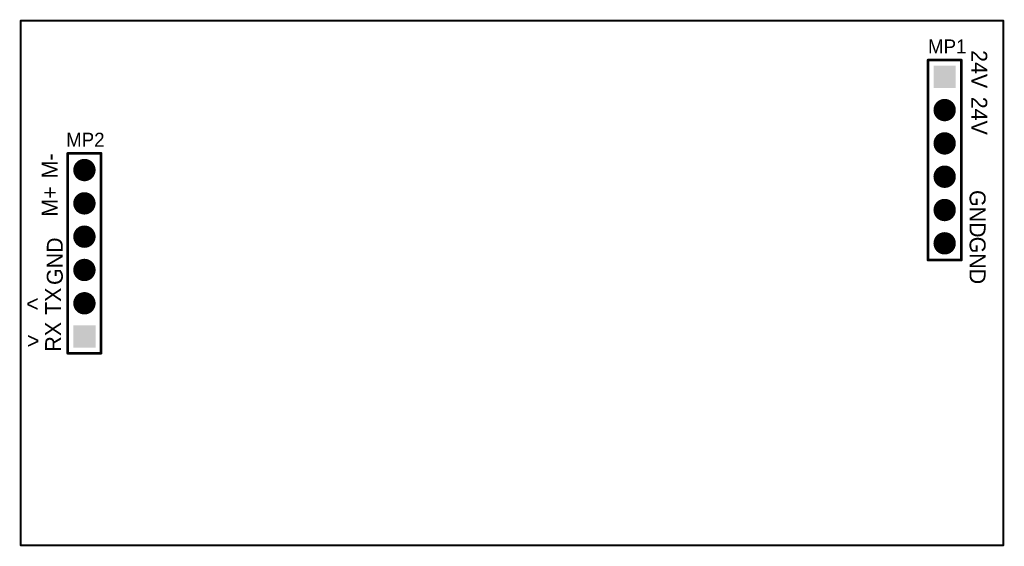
# Model space of a CAD drawing. Extents: x 1.97 to 4.92, y 1.97 to 3.55.
import ezdxf

# ---------------------------------------------------------------- set-up
doc = ezdxf.new("R2010")
doc.units = 0
doc.layers.get('0').update_dxf_attribs({"linetype": 'CONTINUOUS'})
for name, color, linetype in [('BOTTOMLAYER', 5, 'CONTINUOUS'), ('BOTTOMSOLDER', 6, 'CONTINUOUS'), ('KEEPOUTLAYER', 6, 'CONTINUOUS'), ('MULTILAYER', 9, 'CONTINUOUS'), ('TOPLAYER', 1, 'CONTINUOUS'), ('TOPOVERLAY', 2, 'CONTINUOUS'), ('TOPSOLDER', 216, 'CONTINUOUS')]:
    doc.layers.add(name, color=color, linetype=linetype)

# ---------------------------------------------------------------- blocks, each defined once
blk = doc.blocks.new('HDR1X6_1')
at = {"layer": 'BOTTOMLAYER', "const_width": 0.0295}
for points in [[(0.0852, 0, 1), (0.1148, 0, 1)], [(0.1852, 0, 1), (0.2148, 0, 1)], [(0.2852, 0, 1), (0.3148, 0, 1)], [(0.3852, 0, 1), (0.4148, 0, 1)], [(0.4852, 0, 1), (0.5148, 0, 1)]]:
    blk.add_lwpolyline(points, format="xyb", close=True, dxfattribs=at)
at = {"layer": 'BOTTOMLAYER'}
blk.add_solid([(-0.0295, -0.0295), (0.0295, -0.0295), (-0.0295, 0.0295), (0.0295, 0.0295)], dxfattribs=at)
at = {"layer": 'BOTTOMSOLDER', "const_width": 0.0335}
for points in [[(0.0832, 0, 1), (0.1168, 0, 1)], [(0.1832, 0, 1), (0.2168, 0, 1)], [(0.2832, 0, 1), (0.3168, 0, 1)], [(0.3832, 0, 1), (0.4168, 0, 1)], [(0.4832, 0, 1), (0.5168, 0, 1)]]:
    blk.add_lwpolyline(points, format="xyb", close=True, dxfattribs=at)
at = {"layer": 'BOTTOMSOLDER'}
blk.add_solid([(-0.0335, -0.0335), (0.0335, -0.0335), (-0.0335, 0.0335), (0.0335, 0.0335)], dxfattribs=at)
at = {"layer": 'MULTILAYER', "const_width": 0.0295}
for points in [[(0.0852, 0, 1), (0.1148, 0, 1)], [(0.1852, 0, 1), (0.2148, 0, 1)], [(0.2852, 0, 1), (0.3148, 0, 1)], [(0.3852, 0, 1), (0.4148, 0, 1)], [(0.4852, 0, 1), (0.5148, 0, 1)]]:
    blk.add_lwpolyline(points, format="xyb", close=True, dxfattribs=at)
at = {"layer": 'MULTILAYER'}
blk.add_solid([(-0.0295, -0.0295), (0.0295, -0.0295), (-0.0295, 0.0295), (0.0295, 0.0295)], dxfattribs=at)
at = {"layer": 'TOPLAYER', "const_width": 0.0295}
for points in [[(0.0852, 0, 1), (0.1148, 0, 1)], [(0.1852, 0, 1), (0.2148, 0, 1)], [(0.2852, 0, 1), (0.3148, 0, 1)], [(0.3852, 0, 1), (0.4148, 0, 1)], [(0.4852, 0, 1), (0.5148, 0, 1)]]:
    blk.add_lwpolyline(points, format="xyb", close=True, dxfattribs=at)
at = {"layer": 'TOPLAYER'}
blk.add_solid([(-0.0295, -0.0295), (0.0295, -0.0295), (-0.0295, 0.0295), (0.0295, 0.0295)], dxfattribs=at)
at = {"layer": 'TOPOVERLAY', "const_width": 0.00787}
for points in [[(-0.05, -0.05), (-0.05, 0.05)], [(0.55, 0.05), (-0.05, 0.05)], [(0.55, -0.05), (0.55, 0.05)], [(0.55, -0.05), (-0.05, -0.05)]]:
    blk.add_lwpolyline(points, dxfattribs=at)
at = {"layer": 'TOPOVERLAY', "const_width": 0.00394}
for points in [[(-0.052, 0.05, 1), (-0.048, 0.05, 1)], [(-0.052, 0.05, 1), (-0.048, 0.05, 1)], [(0.548, 0.05, 1), (0.552, 0.05, 1)], [(0.548, 0.05, 1), (0.552, 0.05, 1)], [(-0.052, -0.05, 1), (-0.048, -0.05, 1)], [(-0.052, -0.05, 1), (-0.048, -0.05, 1)], [(0.548, -0.05, 1), (0.552, -0.05, 1)], [(0.548, -0.05, 1), (0.552, -0.05, 1)]]:
    blk.add_lwpolyline(points, format="xyb", close=True, dxfattribs=at)
at = {"layer": 'TOPSOLDER', "const_width": 0.0335}
for points in [[(0.0832, 0, 1), (0.1168, 0, 1)], [(0.1832, 0, 1), (0.2168, 0, 1)], [(0.2832, 0, 1), (0.3168, 0, 1)], [(0.3832, 0, 1), (0.4168, 0, 1)], [(0.4832, 0, 1), (0.5168, 0, 1)]]:
    blk.add_lwpolyline(points, format="xyb", close=True, dxfattribs=at)
at = {"layer": 'TOPSOLDER'}
blk.add_solid([(-0.0335, -0.0335), (0.0335, -0.0335), (-0.0335, 0.0335), (0.0335, 0.0335)], dxfattribs=at)
blk = doc.blocks.new('HDR1X6_2')
at = {"layer": 'BOTTOMLAYER', "const_width": 0.0295}
for points in [[(0.0852, 0, 1), (0.1148, 0, 1)], [(0.1852, 0, 1), (0.2148, 0, 1)], [(0.2852, 0, 1), (0.3148, 0, 1)], [(0.3852, 0, 1), (0.4148, 0, 1)], [(0.4852, 0, 1), (0.5148, 0, 1)]]:
    blk.add_lwpolyline(points, format="xyb", close=True, dxfattribs=at)
at = {"layer": 'BOTTOMLAYER'}
blk.add_solid([(-0.0295, -0.0295), (0.0295, -0.0295), (-0.0295, 0.0295), (0.0295, 0.0295)], dxfattribs=at)
at = {"layer": 'BOTTOMSOLDER', "const_width": 0.0335}
for points in [[(0.0832, 0, 1), (0.1168, 0, 1)], [(0.1832, 0, 1), (0.2168, 0, 1)], [(0.2832, 0, 1), (0.3168, 0, 1)], [(0.3832, 0, 1), (0.4168, 0, 1)], [(0.4832, 0, 1), (0.5168, 0, 1)]]:
    blk.add_lwpolyline(points, format="xyb", close=True, dxfattribs=at)
at = {"layer": 'BOTTOMSOLDER'}
blk.add_solid([(-0.0335, -0.0335), (0.0335, -0.0335), (-0.0335, 0.0335), (0.0335, 0.0335)], dxfattribs=at)
at = {"layer": 'MULTILAYER', "const_width": 0.0295}
for points in [[(0.0852, 0, 1), (0.1148, 0, 1)], [(0.1852, 0, 1), (0.2148, 0, 1)], [(0.2852, 0, 1), (0.3148, 0, 1)], [(0.3852, 0, 1), (0.4148, 0, 1)], [(0.4852, 0, 1), (0.5148, 0, 1)]]:
    blk.add_lwpolyline(points, format="xyb", close=True, dxfattribs=at)
at = {"layer": 'MULTILAYER'}
blk.add_solid([(-0.0295, -0.0295), (0.0295, -0.0295), (-0.0295, 0.0295), (0.0295, 0.0295)], dxfattribs=at)
at = {"layer": 'TOPLAYER', "const_width": 0.0295}
for points in [[(0.0852, 0, 1), (0.1148, 0, 1)], [(0.1852, 0, 1), (0.2148, 0, 1)], [(0.2852, 0, 1), (0.3148, 0, 1)], [(0.3852, 0, 1), (0.4148, 0, 1)], [(0.4852, 0, 1), (0.5148, 0, 1)]]:
    blk.add_lwpolyline(points, format="xyb", close=True, dxfattribs=at)
at = {"layer": 'TOPLAYER'}
blk.add_solid([(-0.0295, -0.0295), (0.0295, -0.0295), (-0.0295, 0.0295), (0.0295, 0.0295)], dxfattribs=at)
at = {"layer": 'TOPOVERLAY', "const_width": 0.00787}
for points in [[(-0.05, 0.05), (-0.05, -0.05)], [(-0.05, 0.05), (0.55, 0.05)], [(0.55, 0.05), (0.55, -0.05)], [(-0.05, -0.05), (0.55, -0.05)]]:
    blk.add_lwpolyline(points, dxfattribs=at)
at = {"layer": 'TOPOVERLAY', "const_width": 0.00394}
for points in [[(-0.052, 0.05, 1), (-0.048, 0.05, 1)], [(-0.052, 0.05, 1), (-0.048, 0.05, 1)], [(0.548, 0.05, 1), (0.552, 0.05, 1)], [(0.548, 0.05, 1), (0.552, 0.05, 1)], [(-0.052, -0.05, 1), (-0.048, -0.05, 1)], [(-0.052, -0.05, 1), (-0.048, -0.05, 1)], [(0.548, -0.05, 1), (0.552, -0.05, 1)], [(0.548, -0.05, 1), (0.552, -0.05, 1)]]:
    blk.add_lwpolyline(points, format="xyb", close=True, dxfattribs=at)
at = {"layer": 'TOPSOLDER', "const_width": 0.0335}
for points in [[(0.0832, 0, 1), (0.1168, 0, 1)], [(0.1832, 0, 1), (0.2168, 0, 1)], [(0.2832, 0, 1), (0.3168, 0, 1)], [(0.3832, 0, 1), (0.4168, 0, 1)], [(0.4832, 0, 1), (0.5168, 0, 1)]]:
    blk.add_lwpolyline(points, format="xyb", close=True, dxfattribs=at)
at = {"layer": 'TOPSOLDER'}
blk.add_solid([(-0.0335, -0.0335), (0.0335, -0.0335), (-0.0335, 0.0335), (0.0335, 0.0335)], dxfattribs=at)

msp = doc.modelspace()

# ---------------------------------------------------------------- linework, layer by layer
at = {"layer": 'KEEPOUTLAYER', "const_width": 0.006}
for points in [[(1.9685, 3.5433), (4.9213, 3.5433)], [(1.9685, 1.9685), (1.9685, 3.5433)], [(4.9213, 1.9685), (4.9213, 3.5433)], [(1.9685, 1.9685), (4.9213, 1.9685)]]:
    msp.add_lwpolyline(points, dxfattribs=at)
at = {"layer": 'KEEPOUTLAYER', "const_width": 0.003}
for points in [[(1.967, 3.5433, 1), (1.97, 3.5433, 1)], [(1.967, 3.5433, 1), (1.97, 3.5433, 1)], [(4.9198, 3.5433, 1), (4.9228, 3.5433, 1)], [(4.9198, 3.5433, 1), (4.9228, 3.5433, 1)], [(1.967, 1.9685, 1), (1.97, 1.9685, 1)], [(1.967, 1.9685, 1), (1.97, 1.9685, 1)], [(4.9198, 1.9685, 1), (4.9228, 1.9685, 1)], [(4.9198, 1.9685, 1), (4.9228, 1.9685, 1)]]:
    msp.add_lwpolyline(points, format="xyb", close=True, dxfattribs=at)

# ---------------------------------------------------------------- block references
for name, p, rotation in [('HDR1X6_1', (4.745, 3.375), 270), ('HDR1X6_2', (2.16, 2.595), 90)]:
    msp.add_blockref(name, p, dxfattribs=dict(rotation=rotation))

# ---------------------------------------------------------------- texts
at = {"layer": 'TOPOVERLAY'}
for s, height, rotation, p in [('MP1', 0.042, 360, (4.695, 3.445)), ('24V', 0.048, 270, (4.825, 3.455)), ('24V', 0.048, 270, (4.825, 3.315)), ('MP2', 0.042, 360, (2.105, 3.165)), ('M-', 0.048, 90, (2.08, 3.07)), ('M+', 0.048, 90, (2.08, 2.955)), ('GND', 0.048, 270, (4.82, 3.035)), ('GND', 0.048, 90, (2.095, 2.75)), ('GND', 0.048, 270, (4.82, 2.895)), ('TX', 0.048, 90, (2.09, 2.66)), ('<', 0.048, 360, (1.985, 2.67)), ('RX', 0.048, 90, (2.09, 2.55)), ('<', 0.048, 180, (2.025, 2.605))]:
    msp.add_text(s, height=height, rotation=rotation, dxfattribs=at).set_placement(p)

doc.saveas('drawing.dxf')
